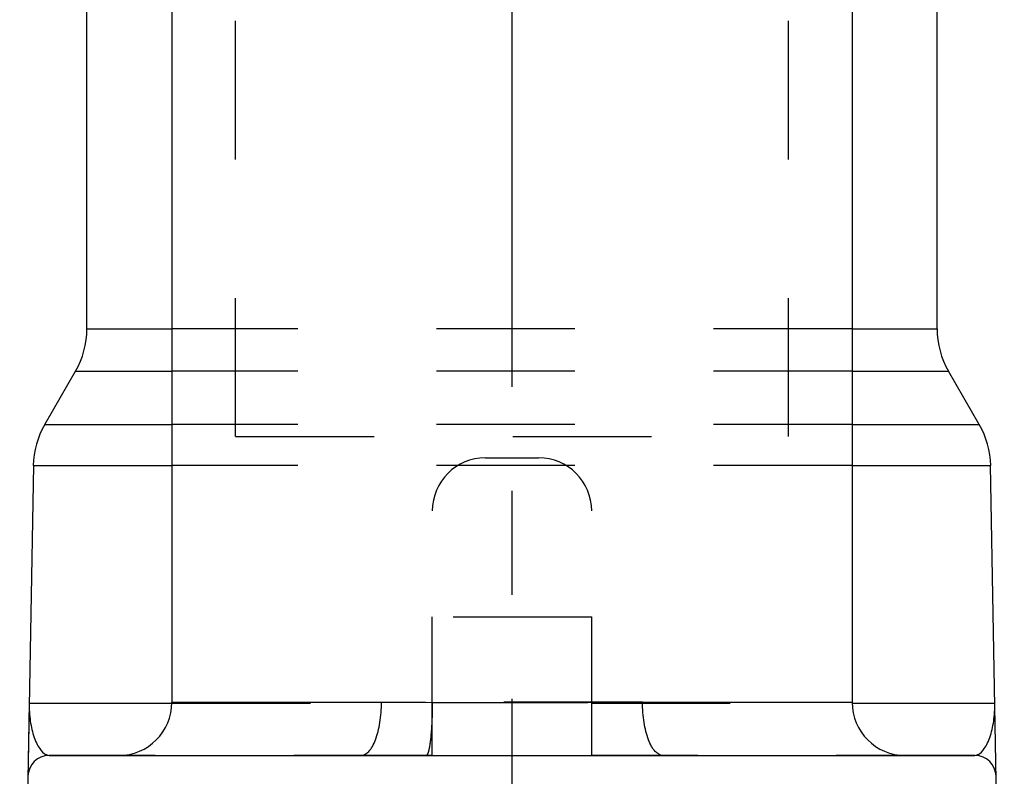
# Model space of a CAD drawing. Header units: millimetres. Extents: x 445 to 555, y 401 to 599.
# Tile 2 of 5: x 477 to 523, y 478 to 514. Entities that reach past the tile are written whole.
import ezdxf

# ---------------------------------------------------------------- set-up
doc = ezdxf.new("R2010")
doc.units = ezdxf.units.MM
doc.header["$LTSCALE"] = 65.185185
doc.linetypes.add('CENTER', pattern=[0.6, 0.375, -0.075, 0.075, -0.075])
doc.linetypes.add('HIDDEN', pattern=[0.2, 0.1, -0.1])
for name, color, linetype in [('KOERPER', 7, 'CONTINUOUS'), ('KONST.EL_MIT_GEO', 7, 'CONTINUOUS'), ('L1', 7, 'CONTINUOUS')]:
    doc.layers.add(name, color=color, linetype=linetype)

msp = doc.modelspace()

# ---------------------------------------------------------------- linework, layer by layer
at = {"layer": 'KOERPER', "color": 7, "linetype": 'Continuous'}
for p, q in [((484, 576.25), (484, 481.75)), ((516, 576.25), (516, 481.75)), ((477.287, 481.706), (484, 481.706)), ((516, 481.706), (522.713, 481.706))]:
    msp.add_line(p, q, dxfattribs=at)
at = {"layer": 'KOERPER', "color": 8, "linetype": 'HIDDEN'}
for p, q in [((477.287, 481.706), (476.84, 456.12)), ((484, 481.706), (496.25, 481.706)), ((503.75, 481.706), (516, 481.706)), ((496.25, 479.25), (478.227, 479.25)), ((521.773, 479.25), (503.75, 479.25))]:
    msp.add_line(p, q, dxfattribs=at)
at = {"layer": 'KONST.EL_MIT_GEO', "color": 8, "linetype": 'HIDDEN'}
for p, q in [((487, 494.25), (487, 577.25)), ((513, 494.25), (513, 577.25)), ((516, 499.322), (484, 499.322)), ((516, 497.322), (484, 497.322)), ((516, 494.816), (484, 494.816)), ((487, 494.25), (513, 494.25)), ((516, 492.886), (484, 492.886)), ((498.75, 493.25), (501.25, 493.25)), ((496.25, 479.25), (496.25, 490.75)), ((503.75, 479.25), (503.75, 490.75)), ((503.75, 485.75), (496.25, 485.75)), ((506.142, 481.75), (493.858, 481.75)), ((492.898, 479.25), (507.102, 479.25))]:
    msp.add_line(p, q, dxfattribs=at)
at = {"layer": 'KONST.EL_MIT_GEO', "color": 7, "linetype": 'Continuous'}
for p, q in [((480, 499.322), (480, 540.75)), ((520, 499.322), (520, 540.75)), ((480, 499.322), (484, 499.322)), ((516, 499.322), (520, 499.322)), ((478.017, 494.816), (479.464, 497.322)), ((479.464, 497.322), (484, 497.322)), ((516, 497.322), (520.536, 497.322)), ((521.983, 494.816), (520.536, 497.322)), ((478.017, 494.816), (484, 494.816)), ((516, 494.816), (521.983, 494.816)), ((477.482, 492.886), (476.84, 456.12)), ((477.482, 492.886), (484, 492.886)), ((516, 492.886), (522.518, 492.886)), ((523.16, 456.12), (522.518, 492.886)), ((484, 481.75), (493.858, 481.75)), ((506.142, 481.75), (516, 481.75)), ((478.227, 479.25), (492.898, 479.25)), ((492.899, 479.25), (500, 479.248)), ((500, 479.248), (507.101, 479.25)), ((507.102, 479.25), (521.773, 479.25))]:
    msp.add_line(p, q, dxfattribs=at)
for centre, radius, start, end in [((476, 499.322), 4, 330, 360), ((524, 499.322), 4, 180, 210), ((481.481, 492.816), 4, 150, 179), ((518.519, 492.816), 4, 1, 30), ((481.5, 481.75), 2.5, 270, 360), ((518.5, 481.75), 2.5, 180, 270), ((478.227, 478.25), 1, 90, 179), ((521.773, 478.25), 1, 1, 90)]:
    msp.add_arc(centre, radius, start, end, dxfattribs=at)
at = {"layer": 'KONST.EL_MIT_GEO', "color": 8, "linetype": 'HIDDEN'}
for centre, start, end in [((498.75, 490.75), 90, 180), ((501.25, 490.75), 0, 90)]:
    msp.add_arc(centre, 2.5, start, end, dxfattribs=at)
at = {"layer": 'KONST.EL_MIT_GEO', "color": 7, "linetype": 'Continuous'}
for points, knots in [([(492.899, 479.25), (493.037, 479.25), (493.258, 479.397), (493.448, 479.684), (493.652, 480.131), (493.815, 480.831), (493.858, 481.43), (493.858, 481.75)], [0, 0, 0, 0, 0.145756, 0.245962, 0.366918, 0.661882, 1, 1, 1, 1]), ([(493.858, 481.75), (494.352, 481.75), (496.4, 481.747), (498.447, 481.743), (500, 481.743)], [0, 0, 0, 0, 0.241377, 1, 1, 1, 1]), ([(500, 481.743), (500.524, 481.743), (502.572, 481.744), (504.619, 481.75), (506.142, 481.75)], [0, 0, 0, 0, 0.256153, 1, 1, 1, 1]), ([(507.101, 479.25), (506.963, 479.25), (506.742, 479.397), (506.552, 479.684), (506.348, 480.131), (506.185, 480.831), (506.142, 481.43), (506.142, 481.75)], [0, 0, 0, 0, 0.145755, 0.245961, 0.366918, 0.661882, 1, 1, 1, 1]), ([(477.287, 481.706), (477.282, 481.424), (477.316, 480.876), (477.463, 480.226), (477.653, 479.775), (477.84, 479.457), (478.07, 479.25), (478.227, 479.25)], [0, 0, 0, 0, 0.305902, 0.590447, 0.717739, 0.830276, 1, 1, 1, 1]), ([(521.773, 479.25), (521.93, 479.25), (522.16, 479.457), (522.347, 479.775), (522.537, 480.226), (522.684, 480.876), (522.718, 481.424), (522.713, 481.706)], [0, 0, 0, 0, 0.169722, 0.282259, 0.409552, 0.694098, 1, 1, 1, 1])]:
    msp.add_open_spline(points, degree=3, knots=knots, dxfattribs=at)
at = {"layer": 'KONST.EL_MIT_GEO', "color": 8, "linetype": 'HIDDEN'}
msp.add_open_spline([(496.25, 481.75), (496.25, 481.43), (496.237, 480.839), (496.187, 480.143), (496.128, 479.696), (496.078, 479.463), (496.04, 479.325), (495.988, 479.25), (495.964, 479.25)], degree=3, knots=[0, 0, 0, 0, 0.377171, 0.696879, 0.819902, 0.912323, 0.971628, 1, 1, 1, 1], dxfattribs=at)
at = {"layer": 'L1', "color": 2, "linetype": 'CENTER'}
msp.add_line((500, 599.25), (500, 400.75), dxfattribs=at)

doc.saveas('drawing.dxf')
